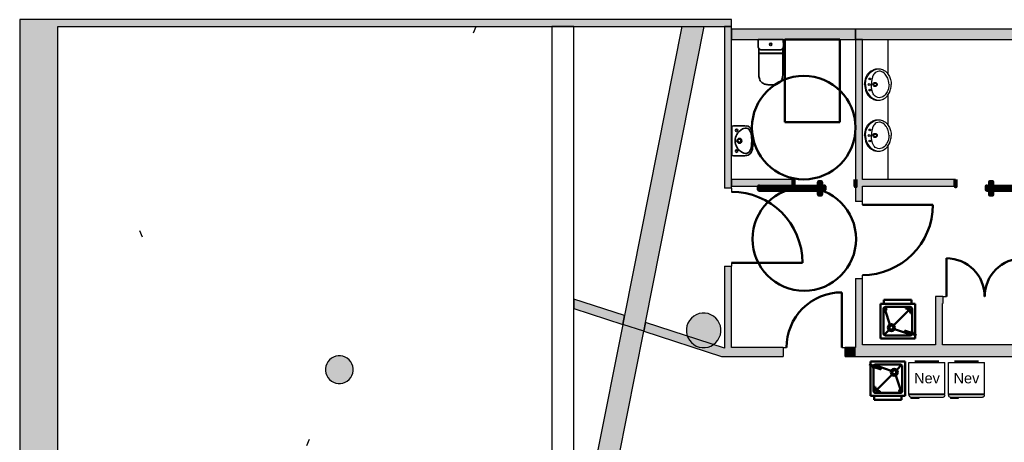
# Model space of a CAD drawing. Header units: metres. Extents: x -1 to 461, y -6 to 31.
# Tile 10 of 82: x 391.15 to 405.41, y 22.24 to 28.36. Entities that reach past the tile are written whole.
import ezdxf

# ---------------------------------------------------------------- set-up
doc = ezdxf.new("R2010")
doc.units = ezdxf.units.M
for name, pattern in [('CONTINUA', [0]), ('PUNKT', [6.35, 0, -6.35]), ('VERDECKT', [9.525, 6.35, -3.175])]:
    doc.linetypes.add(name, pattern=pattern)
for name, color, linetype, lineweight in [('3D PA MURS', 7, 'CONTINUA', 25), ('3D PA MURS NOUS', 7, 'CONTINUA', 25), ('3D PA PILARS', 7, 'CONTINUA', 25), ('PA ESCALES 2D', 7, 'CONTINUA', 25), ('PA MOBLES', 7, 'CONTINUA', 25)]:
    doc.layers.add(name, color=color, linetype=linetype, lineweight=lineweight)
doc.styles.add('ARIAL', font='arial.ttf')

# ---------------------------------------------------------------- blocks, each defined once
blk = doc.blocks.new('_CLOSEDFILLED')
at = {"color": 0, "linetype": 'ByBlock', "lineweight": -2}
blk.add_solid([(-1, 0), (0, 0), (-1, 0)], dxfattribs=at)
blk = doc.blocks.new('OBJETO_COMPLEJO_1')
at = {"layer": '3D PA MURS NOUS', "lineweight": 35, "transparency": 33554687}
for p, q in [((401.847, 28.07), (401.847, 27.983)), ((402.212, 27.983), (402.211, 28.07)), ((401.854, 27.873), (401.857, 27.559)), ((401.857, 27.945), (401.857, 27.875)), ((402.202, 27.875), (402.202, 27.945)), ((402.202, 27.559), (402.204, 27.873)), ((402.018, 27.421), (402.029, 27.421)), ((402.029, 27.421), (402.04, 27.421))]:
    blk.add_line(p, q, dxfattribs=at)
blk.add_lwpolyline([(402.205, 28.076), (402.029, 28.076), (402.029, 28.076), (402.029, 28.076), (401.853, 28.076)], dxfattribs=at)
for centre, radius, start, end in [((401.853, 28.07), 0.006, 89.9956, 179.6868), ((401.908, 27.978), 0.0616, 175.0868, 212.7316), ((402.15, 27.978), 0.0616, 327.2684, 4.9132), ((402.205, 28.07), 0.006, 0.3132, 90.0044), ((401.856, 27.873), 0.00159, 101.7955, 180.4004), ((401.856, 27.876), 0.0014, 291.5043, 325.5038), ((401.855, 27.879), 0.00468, 272.139, 282.1043), ((402.203, 27.879), 0.00468, 257.8957, 267.861), ((402.203, 27.876), 0.0014, 214.4962, 248.4957), ((402.203, 27.873), 0.00159, 359.5996, 78.2045), ((402.009, 27.555), 0.152, 178.5373, 203.589), ((402.05, 27.555), 0.152, 336.411, 1.4627), ((401.985, 27.547), 0.127, 204.9077, 234.8794), ((401.979, 27.542), 0.119, 235.8185, 262.3668), ((402.011, 27.808), 0.387, 262.9661, 271.1498), ((402.048, 27.808), 0.387, 268.8502, 277.0339), ((402.08, 27.542), 0.119, 277.6332, 304.1815), ((402.074, 27.547), 0.127, 305.1206, 335.0923)]:
    blk.add_arc(centre, radius, start, end, dxfattribs=at)

msp = doc.modelspace()

# ---------------------------------------------------------------- hatches: boundary and pattern name
at = {"layer": '3D PA MURS', "linetype": 'CONTINUA', "lineweight": 18, "true_color": 0xa0a0a0, "transparency": 33554687}
for points in [[(391.15, 28.364), (391.15, 12.841), (391.7, 12.841), (391.7, 28.364)], [(400.758, 28.364), (391.7, 28.364), (391.7, 28.264), (400.739, 28.264)], [(400.191, 23.846), (401.065, 28.264), (400.739, 28.264), (399.884, 23.945)], [(401.459, 28.364), (400.758, 28.364), (400.739, 28.264), (401.459, 28.264)], [(401.459, 25.919), (401.459, 28.264), (401.359, 28.264), (401.359, 25.919)], [(405.776, 28.228), (403.257, 28.228), (403.257, 28.078), (405.676, 28.078), (405.676, 28.08), (405.776, 28.08)], [(403.357, 25.73), (403.357, 28.078), (403.257, 28.078), (403.257, 25.73)], [(403.357, 25.949), (404.707, 25.949), (404.707, 26.049), (403.357, 26.049)], [(401.459, 23.57), (401.459, 24.789), (401.359, 24.789), (401.359, 23.603)], [(403.357, 23.65), (403.357, 24.61), (403.257, 24.61), (403.257, 23.65)], [(399.177, 24.175), (399.884, 23.945), (399.91, 24.074), (399.177, 24.312)], [(404.416, 24.35), (404.416, 23.65), (404.516, 23.65), (404.516, 24.35)], [(404.523, 24.35), (404.516, 24.35), (404.516, 24.25), (404.523, 24.25)], [(400.191, 23.846), (401.317, 23.48), (401.698, 23.48), (401.459, 23.557), (401.459, 23.57), (400.216, 23.974)], [(399.829, 22.019), (400.191, 23.846), (399.884, 23.945), (399.515, 22.081)], [(401.698, 23.48), (402.207, 23.48), (402.207, 23.61), (401.459, 23.61), (401.459, 23.557)], [(403.107, 23.48), (403.257, 23.48), (403.257, 23.61), (403.107, 23.61)], [(403.257, 23.48), (406.035, 23.48), (406.035, 23.65), (403.257, 23.65)]]:
    msp.add_hatch(color=253, dxfattribs=at).paths.add_polyline_path(points)
at = {"layer": '3D PA MURS NOUS', "linetype": 'CONTINUA', "lineweight": 18, "transparency": 33554687}
for color, points in [(220, [(403.257, 28.228), (401.459, 28.228), (401.459, 28.078), (403.257, 28.078)]), (2, [(401.459, 25.949), (402.357, 25.949), (402.357, 26.049), (401.459, 26.049)])]:
    msp.add_hatch(color=color, dxfattribs=at).paths.add_polyline_path(points)
at = {"layer": '3D PA PILARS', "linetype": 'CONTINUA', "lineweight": 18, "transparency": 33554687}
for points in [[(401.079, 24.109), (401.035, 24.109), (400.992, 24.102), (400.951, 24.087), (400.913, 24.065), (400.88, 24.037), (400.852, 24.003), (400.83, 23.965), (400.815, 23.924), (400.807, 23.881), (400.807, 23.838), (400.815, 23.795), (400.83, 23.754), (400.852, 23.716), (400.88, 23.682), (400.913, 23.654), (400.951, 23.632), (400.992, 23.617), (401.035, 23.61), (401.079, 23.61), (401.122, 23.617), (401.163, 23.632), (401.201, 23.654), (401.234, 23.682), (401.262, 23.716), (401.284, 23.754), (401.299, 23.795), (401.307, 23.838), (401.307, 23.881), (401.299, 23.924), (401.284, 23.965), (401.262, 24.003), (401.234, 24.037), (401.201, 24.065), (401.163, 24.087), (401.122, 24.102)], [(395.797, 23.489), (395.762, 23.489), (395.727, 23.483), (395.695, 23.471), (395.664, 23.454), (395.638, 23.432), (395.615, 23.405), (395.598, 23.374), (395.586, 23.342), (395.58, 23.307), (395.58, 23.272), (395.586, 23.238), (395.598, 23.205), (395.615, 23.175), (395.638, 23.148), (395.664, 23.125), (395.695, 23.108), (395.727, 23.096), (395.762, 23.09), (395.797, 23.09), (395.831, 23.096), (395.864, 23.108), (395.894, 23.125), (395.921, 23.148), (395.944, 23.175), (395.961, 23.205), (395.973, 23.238), (395.979, 23.272), (395.979, 23.307), (395.973, 23.342), (395.961, 23.374), (395.944, 23.405), (395.921, 23.432), (395.894, 23.454), (395.864, 23.471), (395.831, 23.483)]]:
    msp.add_hatch(color=9, dxfattribs=at).paths.add_polyline_path(points)

# ---------------------------------------------------------------- linework, layer by layer
at = {"layer": '3D PA MURS', "color": 7, "linetype": 'CONTINUA', "lineweight": 25, "transparency": 33554687}
for p, q in [((391.15, 28.364), (391.15, 12.841)), ((391.7, 28.364), (391.15, 28.364)), ((400.758, 28.364), (391.7, 28.364)), ((391.7, 13.241), (391.7, 28.264)), ((391.7, 28.264), (398.857, 28.264)), ((399.177, 28.264), (398.857, 28.264)), ((398.857, 28.264), (398.857, 18.754)), ((398.857, 28.264), (399.177, 28.264)), ((398.857, 28.264), (398.857, 18.754)), ((399.177, 24.312), (399.177, 28.264)), ((399.177, 28.264), (400.739, 28.264)), ((400.739, 28.264), (399.91, 24.074)), ((400.216, 23.974), (401.065, 28.264)), ((400.739, 28.264), (400.758, 28.264)), ((401.085, 28.364), (400.758, 28.364)), ((400.758, 28.264), (401.065, 28.264)), ((401.065, 28.264), (401.359, 28.264)), ((401.459, 28.364), (401.085, 28.364)), ((401.359, 28.264), (401.459, 28.264)), ((401.459, 28.264), (401.359, 28.264)), ((401.359, 28.264), (401.359, 25.919)), ((401.459, 28.264), (401.459, 28.364)), ((401.459, 25.919), (401.459, 28.264)), ((405.776, 28.228), (403.257, 28.228)), ((403.257, 28.228), (403.257, 28.078)), ((403.257, 28.078), (403.357, 28.078)), ((403.357, 28.078), (403.257, 28.078)), ((403.257, 28.078), (403.257, 25.73)), ((403.357, 28.078), (405.676, 28.078)), ((403.357, 26.049), (403.357, 28.078)), ((404.707, 26.049), (403.357, 26.049)), ((404.707, 25.949), (404.707, 26.049)), ((401.459, 25.919), (401.359, 25.919)), ((401.459, 25.919), (401.459, 25.869)), ((403.357, 25.949), (404.707, 25.949)), ((403.357, 25.73), (403.357, 25.949)), ((403.357, 25.73), (403.257, 25.73)), ((403.357, 25.68), (403.357, 25.73)), ((401.459, 24.839), (401.459, 24.789)), ((401.359, 24.789), (401.459, 24.789)), ((401.359, 24.789), (401.359, 23.603)), ((401.459, 23.61), (401.459, 24.789)), ((403.257, 24.61), (403.357, 24.61)), ((403.257, 24.61), (403.257, 23.65)), ((403.357, 24.61), (403.357, 24.66)), ((403.357, 23.65), (403.357, 24.61)), ((399.91, 24.074), (399.177, 24.312)), ((399.177, 24.312), (399.177, 24.175)), ((399.177, 24.175), (399.177, 24.312)), ((404.416, 24.35), (404.416, 23.65)), ((404.516, 24.35), (404.416, 24.35)), ((404.523, 24.35), (404.516, 24.35)), ((404.516, 23.65), (404.516, 24.25)), ((404.516, 24.25), (404.523, 24.25)), ((404.523, 24.35), (404.523, 24.25)), ((404.523, 24.35), (404.573, 24.35)), ((405.127, 24.35), (405.128, 24.35)), ((399.177, 24.175), (399.884, 23.945)), ((399.177, 20.371), (399.177, 24.175)), ((399.884, 23.945), (399.91, 24.074)), ((399.91, 24.074), (399.884, 23.945)), ((400.191, 23.846), (400.216, 23.974)), ((400.216, 23.974), (400.191, 23.846)), ((401.359, 23.603), (400.216, 23.974)), ((399.884, 23.945), (399.515, 22.081)), ((399.829, 22.019), (400.191, 23.846)), ((400.191, 23.846), (399.884, 23.945)), ((400.191, 23.846), (400.191, 23.846)), ((400.191, 23.846), (401.317, 23.48)), ((402.207, 23.61), (401.459, 23.61)), ((402.207, 23.61), (402.207, 23.48)), ((402.207, 23.61), (402.257, 23.61)), ((403.057, 23.61), (403.107, 23.61)), ((403.107, 23.48), (403.107, 23.61)), ((403.257, 23.61), (403.107, 23.61)), ((403.257, 23.65), (403.257, 23.61)), ((404.416, 23.65), (403.357, 23.65)), ((406.035, 23.65), (404.516, 23.65)), ((401.317, 23.48), (401.698, 23.48)), ((401.698, 23.48), (402.207, 23.48)), ((403.107, 23.48), (403.257, 23.48)), ((403.257, 23.48), (406.035, 23.48))]:
    msp.add_line(p, q, dxfattribs=at)
at = {"layer": '3D PA MURS', "color": 202, "linetype": 'CONTINUA', "lineweight": 50, "transparency": 33554687}
for p, q in [((403.357, 25.68), (404.377, 25.68)), ((401.459, 24.839), (402.489, 24.839)), ((404.573, 24.35), (404.573, 24.904)), ((403.057, 23.61), (403.057, 24.41))]:
    msp.add_line(p, q, dxfattribs=at)
for centre, radius, start, end in [((401.459, 24.839), 1.03, 0, 90), ((403.357, 25.68), 1.02, 270, 0), ((404.573, 24.35), 0.554, 0, 90), ((405.682, 24.35), 0.554, 90, 180)]:
    msp.add_arc(centre, radius, start, end, dxfattribs=at)
msp.add_ellipse((403.057, 23.61), major_axis=(0.8, 0), ratio=1, start_param=1.570796, end_param=3.141593, dxfattribs=at)
at = {"layer": '3D PA MURS NOUS', "color": 7, "linetype": 'CONTINUA', "lineweight": 25, "transparency": 33554687}
for p, q in [((403.257, 28.228), (401.459, 28.228)), ((401.459, 28.228), (401.459, 28.078)), ((403.257, 28.078), (403.257, 28.228)), ((401.459, 28.078), (403.257, 28.078)), ((402.357, 26.049), (401.459, 26.049)), ((401.459, 26.049), (401.459, 25.949)), ((402.357, 26.049), (402.357, 25.949)), ((401.459, 25.949), (402.357, 25.949))]:
    msp.add_line(p, q, dxfattribs=at)
at = {"layer": '3D PA MURS NOUS', "lineweight": 35, "transparency": 33554687}
for p, q in [((401.854, 27.873), (401.855, 27.873)), ((401.855, 27.873), (402.204, 27.873)), ((401.858, 27.876), (401.858, 27.877)), ((401.859, 27.879), (401.906, 27.879)), ((401.896, 27.928), (402.029, 27.927)), ((401.907, 27.875), (401.907, 27.879)), ((401.907, 27.879), (401.931, 27.879)), ((401.907, 27.878), (401.907, 27.875)), ((401.907, 27.875), (401.907, 27.875)), ((401.931, 27.879), (401.931, 27.877)), ((401.933, 27.877), (402.029, 27.877)), ((402.162, 27.928), (402.029, 27.927)), ((402.126, 27.877), (402.029, 27.877)), ((402.151, 27.879), (402.127, 27.879)), ((402.127, 27.879), (402.127, 27.877)), ((402.151, 27.875), (402.151, 27.879)), ((402.152, 27.875), (402.151, 27.875)), ((402.152, 27.878), (402.152, 27.875)), ((402.2, 27.879), (402.153, 27.879)), ((402.201, 27.876), (402.201, 27.877)), ((402.204, 27.873), (402.204, 27.873))]:
    msp.add_line(p, q, dxfattribs=at)
at = {"layer": '3D PA MURS NOUS', "color": 2, "linetype": 'CONTINUA', "lineweight": 35, "transparency": 33554687}
for q in [(401.465, 26.821), (401.465, 26.395)]:
    msp.add_line((401.465, 26.608), q, dxfattribs=at)
at = {"layer": '3D PA MURS NOUS', "color": 240, "linetype": 'CONTINUA', "lineweight": 140, "transparency": 33554687}
for points in [[(402.357, 26.049), (402.357, 25.999), (402.357, 25.949), (402.357, 25.999), (402.357, 26.049)], [(402.757, 25.939), (402.727, 25.939), (402.727, 26.009), (402.757, 26.009), (402.757, 25.939)], [(403.257, 26.049), (403.257, 25.999), (403.257, 25.949), (403.257, 25.999), (403.257, 26.049)], [(404.707, 26.049), (404.707, 25.999), (404.707, 25.949), (404.707, 25.999), (404.707, 26.049)], [(405.207, 25.939), (405.237, 25.939), (405.237, 26.009), (405.207, 26.009), (405.207, 25.939)], [(402.807, 25.939), (401.857, 25.939), (401.857, 25.949), (401.857, 25.899), (402.807, 25.899), (402.807, 25.949), (402.807, 25.939)], [(402.757, 25.899), (402.727, 25.899), (402.727, 25.829), (402.757, 25.829), (402.757, 25.899)], [(405.157, 25.939), (406.107, 25.939), (406.107, 25.949), (406.107, 25.899), (405.157, 25.899), (405.157, 25.949), (405.157, 25.939)], [(405.207, 25.899), (405.237, 25.899), (405.237, 25.829), (405.207, 25.829), (405.207, 25.899)]]:
    msp.add_lwpolyline(points, close=True, dxfattribs=at)
at = {"layer": '3D PA MURS NOUS', "lineweight": 35, "transparency": 33554687}
msp.add_circle((402.029, 28.006), 0.0175, dxfattribs=at)
at = {"layer": '3D PA MURS NOUS', "color": 2, "linetype": 'CONTINUA', "lineweight": 35, "transparency": 33554687}
for centre in [(401.535, 26.758), (401.535, 26.458)]:
    msp.add_circle(centre, 0.0175, dxfattribs=at)
at = {"layer": '3D PA MURS NOUS', "lineweight": 35, "transparency": 33554687}
for centre, radius, start, end in [((401.893, 27.975), 0.0475, 220.1892, 274.3832), ((401.854, 27.877), 0.0036, 321.9501, 338.9558), ((401.86, 27.876), 0.00253, 110.2602, 159.8307), ((401.906, 27.878), 0.001, 0.2284, 89.998), ((401.933, 27.878), 0.00136, 211.3967, 275.8682), ((402.126, 27.878), 0.00136, 264.1318, 328.6033), ((402.153, 27.878), 0.001, 90.002, 179.7716), ((402.166, 27.975), 0.0475, 265.6168, 319.8108), ((402.199, 27.876), 0.00253, 20.1693, 69.7398), ((402.205, 27.877), 0.0036, 201.0442, 218.0499)]:
    msp.add_arc(centre, radius, start, end, dxfattribs=at)
at = {"layer": '3D PA MURS NOUS', "color": 2, "linetype": 'CONTINUA', "lineweight": 35, "transparency": 33554687}
for centre, radius, start, end in [((401.579, 25.888), 0.939, 83.8154, 97.0001), ((401.672, 26.743), 0.08, 26.6204, 83.8154), ((401.693, 26.608), 0.18, 149.1161, 180), ((401.727, 26.587), 0.22, 119.1529, 149.1161), ((401.664, 26.701), 0.09, 68.4643, 119.1529), ((401.677, 26.738), 0.05, 30.2248, 66.3753), ((401.53, 26.653), 0.22, 7.2949, 30.2248), ((401.52, 26.666), 0.25, 9.676, 26.6204), ((401.176, 26.608), 0.577, 0, 7.2949), ((401.175, 26.608), 0.6, 360, 9.676), ((401.693, 26.608), 0.18, 180, 210.8839), ((401.575, 26.608), 0.035, 0, 180), ((401.575, 26.608), 0.035, 180, 0), ((401.575, 26.608), 0.023, 0, 180), ((401.575, 26.608), 0.023, 180, 0), ((401.53, 26.562), 0.22, 329.7752, 352.7051), ((401.176, 26.608), 0.577, 352.7051, 0), ((401.175, 26.608), 0.6, 350.324, 0), ((401.579, 27.327), 0.939, 262.9999, 276.1846), ((401.727, 26.628), 0.22, 210.8839, 240.8471), ((401.664, 26.515), 0.09, 240.8471, 291.5357), ((401.672, 26.473), 0.08, 276.1846, 333.3796), ((401.677, 26.477), 0.05, 293.6247, 329.7752), ((401.52, 26.549), 0.25, 333.3796, 350.324)]:
    msp.add_arc(centre, radius, start, end, dxfattribs=at)
at = {"layer": '3D PA PILARS', "color": 7, "linetype": 'CONTINUA', "lineweight": 25, "transparency": 33554687}
for p, q in [((401.035, 24.109), (400.992, 24.102)), ((401.079, 24.109), (401.035, 24.109)), ((401.122, 24.102), (401.079, 24.109)), ((400.83, 23.965), (400.815, 23.924)), ((400.852, 24.003), (400.83, 23.965)), ((400.88, 24.037), (400.852, 24.003)), ((400.913, 24.065), (400.88, 24.037)), ((400.951, 24.087), (400.913, 24.065)), ((400.992, 24.102), (400.951, 24.087)), ((401.163, 24.087), (401.122, 24.102)), ((401.201, 24.065), (401.163, 24.087)), ((401.234, 24.037), (401.201, 24.065)), ((401.262, 24.003), (401.234, 24.037)), ((401.284, 23.965), (401.262, 24.003)), ((401.299, 23.924), (401.284, 23.965)), ((400.815, 23.924), (400.807, 23.881)), ((400.807, 23.881), (400.807, 23.838)), ((400.807, 23.838), (400.815, 23.795)), ((401.307, 23.881), (401.299, 23.924)), ((401.299, 23.795), (401.307, 23.838)), ((401.307, 23.838), (401.307, 23.881)), ((400.815, 23.795), (400.83, 23.754)), ((400.83, 23.754), (400.852, 23.716)), ((400.852, 23.716), (400.88, 23.682)), ((400.88, 23.682), (400.913, 23.654)), ((401.201, 23.654), (401.234, 23.682)), ((401.234, 23.682), (401.262, 23.716)), ((401.262, 23.716), (401.284, 23.754)), ((401.284, 23.754), (401.299, 23.795)), ((400.913, 23.654), (400.951, 23.632)), ((400.951, 23.632), (400.992, 23.617)), ((400.992, 23.617), (401.035, 23.61)), ((401.035, 23.61), (401.079, 23.61)), ((401.079, 23.61), (401.122, 23.617)), ((401.122, 23.617), (401.163, 23.632)), ((401.163, 23.632), (401.201, 23.654)), ((395.615, 23.405), (395.598, 23.374)), ((395.638, 23.432), (395.615, 23.405)), ((395.664, 23.454), (395.638, 23.432)), ((395.695, 23.471), (395.664, 23.454)), ((395.727, 23.483), (395.695, 23.471)), ((395.762, 23.489), (395.727, 23.483)), ((395.797, 23.489), (395.762, 23.489)), ((395.831, 23.483), (395.797, 23.489)), ((395.864, 23.471), (395.831, 23.483)), ((395.894, 23.454), (395.864, 23.471)), ((395.921, 23.432), (395.894, 23.454)), ((395.944, 23.405), (395.921, 23.432)), ((395.961, 23.374), (395.944, 23.405)), ((395.586, 23.342), (395.58, 23.307)), ((395.58, 23.307), (395.58, 23.272)), ((395.58, 23.272), (395.586, 23.238)), ((395.598, 23.374), (395.586, 23.342)), ((395.973, 23.342), (395.961, 23.374)), ((395.979, 23.307), (395.973, 23.342)), ((395.973, 23.238), (395.979, 23.272)), ((395.979, 23.272), (395.979, 23.307)), ((395.586, 23.238), (395.598, 23.205)), ((395.598, 23.205), (395.615, 23.175)), ((395.615, 23.175), (395.638, 23.148)), ((395.638, 23.148), (395.664, 23.125)), ((395.664, 23.125), (395.695, 23.108)), ((395.695, 23.108), (395.727, 23.096)), ((395.831, 23.096), (395.864, 23.108)), ((395.864, 23.108), (395.894, 23.125)), ((395.894, 23.125), (395.921, 23.148)), ((395.921, 23.148), (395.944, 23.175)), ((395.944, 23.175), (395.961, 23.205)), ((395.961, 23.205), (395.973, 23.238)), ((395.727, 23.096), (395.762, 23.09)), ((395.762, 23.09), (395.797, 23.09)), ((395.797, 23.09), (395.831, 23.096))]:
    msp.add_line(p, q, dxfattribs=at)
at = {"layer": 'PA ESCALES 2D', "color": 7, "linetype": 'PUNKT', "lineweight": 25, "transparency": 33554687}
for p, q in [((397.758, 28.26), (391.697, 13.248)), ((397.758, 13.248), (391.697, 28.26))]:
    msp.add_line(p, q, dxfattribs=at)
at = {"layer": 'PA ESCALES 2D', "color": 7, "linetype": 'CONTINUA', "lineweight": 25, "transparency": 33554687}
for p, q in [((403.732, 27.569), (403.732, 28.06)), ((403.402, 27.508), (403.412, 27.535)), ((403.412, 27.535), (403.421, 27.555)), ((403.418, 27.515), (403.424, 27.531)), ((403.421, 27.555), (403.432, 27.572)), ((403.424, 27.531), (403.429, 27.541)), ((403.429, 27.541), (403.435, 27.551)), ((403.432, 27.572), (403.445, 27.588)), ((403.435, 27.551), (403.444, 27.565)), ((403.444, 27.565), (403.454, 27.578)), ((403.445, 27.588), (403.461, 27.604)), ((403.454, 27.578), (403.465, 27.59)), ((403.461, 27.604), (403.474, 27.615)), ((403.465, 27.59), (403.476, 27.601)), ((403.474, 27.615), (403.486, 27.623)), ((403.476, 27.601), (403.499, 27.618)), ((403.486, 27.623), (403.496, 27.629)), ((403.496, 27.629), (403.506, 27.634)), ((403.504, 27.535), (403.498, 27.513)), ((403.499, 27.618), (403.513, 27.627)), ((403.512, 27.557), (403.504, 27.535)), ((403.506, 27.634), (403.523, 27.641)), ((403.52, 27.572), (403.512, 27.557)), ((403.513, 27.627), (403.53, 27.636)), ((403.53, 27.585), (403.52, 27.572)), ((403.523, 27.641), (403.536, 27.645)), ((403.53, 27.636), (403.548, 27.643)), ((403.542, 27.596), (403.53, 27.585)), ((403.536, 27.645), (403.553, 27.649)), ((403.557, 27.605), (403.542, 27.596)), ((403.548, 27.643), (403.559, 27.646)), ((403.553, 27.649), (403.568, 27.651)), ((403.58, 27.614), (403.557, 27.605)), ((403.559, 27.646), (403.575, 27.65)), ((403.568, 27.651), (403.579, 27.652)), ((403.579, 27.652), (403.593, 27.652)), ((403.601, 27.616), (403.58, 27.614)), ((403.593, 27.652), (403.613, 27.65)), ((403.62, 27.615), (403.601, 27.616)), ((403.613, 27.65), (403.63, 27.647)), ((403.64, 27.609), (403.62, 27.615)), ((403.63, 27.647), (403.647, 27.641)), ((403.655, 27.601), (403.64, 27.609)), ((403.647, 27.641), (403.659, 27.636)), ((403.672, 27.589), (403.655, 27.601)), ((403.659, 27.636), (403.674, 27.628)), ((403.687, 27.574), (403.672, 27.589)), ((403.674, 27.628), (403.691, 27.616)), ((403.698, 27.56), (403.687, 27.574)), ((403.691, 27.616), (403.702, 27.606)), ((403.706, 27.547), (403.698, 27.56)), ((403.702, 27.606), (403.713, 27.594)), ((403.717, 27.528), (403.706, 27.547)), ((403.713, 27.594), (403.721, 27.583)), ((403.724, 27.514), (403.717, 27.528)), ((403.721, 27.583), (403.732, 27.568)), ((403.732, 27.568), (403.741, 27.553)), ((403.741, 27.553), (403.748, 27.538)), ((403.748, 27.538), (403.754, 27.526)), ((403.389, 27.424), (403.391, 27.452)), ((403.389, 27.424), (403.391, 27.397)), ((403.391, 27.452), (403.395, 27.478)), ((403.391, 27.397), (403.395, 27.37)), ((403.395, 27.478), (403.402, 27.508)), ((403.402, 27.424), (403.403, 27.445)), ((403.402, 27.424), (403.403, 27.403)), ((403.403, 27.445), (403.406, 27.466)), ((403.403, 27.403), (403.406, 27.383)), ((403.406, 27.466), (403.408, 27.48)), ((403.408, 27.48), (403.413, 27.5)), ((403.413, 27.5), (403.418, 27.515)), ((403.488, 27.45), (403.487, 27.424)), ((403.488, 27.398), (403.487, 27.424)), ((403.489, 27.469), (403.488, 27.45)), ((403.489, 27.379), (403.488, 27.398)), ((403.493, 27.493), (403.489, 27.469)), ((403.498, 27.513), (403.493, 27.493)), ((403.731, 27.495), (403.724, 27.514)), ((403.736, 27.476), (403.731, 27.495)), ((403.74, 27.454), (403.736, 27.476)), ((403.74, 27.394), (403.736, 27.372)), ((403.741, 27.442), (403.74, 27.454)), ((403.741, 27.407), (403.74, 27.394)), ((403.742, 27.424), (403.741, 27.442)), ((403.742, 27.424), (403.741, 27.407)), ((403.754, 27.526), (403.76, 27.511)), ((403.76, 27.511), (403.765, 27.495)), ((403.765, 27.495), (403.769, 27.476)), ((403.769, 27.476), (403.772, 27.458)), ((403.769, 27.373), (403.772, 27.39)), ((403.772, 27.458), (403.773, 27.443)), ((403.772, 27.39), (403.773, 27.405)), ((403.773, 27.443), (403.774, 27.424)), ((403.773, 27.405), (403.774, 27.424)), ((403.395, 27.37), (403.402, 27.341)), ((403.402, 27.341), (403.412, 27.314)), ((403.406, 27.383), (403.408, 27.369)), ((403.408, 27.369), (403.413, 27.348)), ((403.412, 27.314), (403.421, 27.294)), ((403.413, 27.348), (403.418, 27.334)), ((403.418, 27.334), (403.424, 27.317)), ((403.421, 27.294), (403.432, 27.276)), ((403.424, 27.317), (403.429, 27.307)), ((403.429, 27.307), (403.435, 27.298)), ((403.432, 27.276), (403.445, 27.261)), ((403.435, 27.298), (403.444, 27.284)), ((403.444, 27.284), (403.454, 27.27)), ((403.445, 27.261), (403.461, 27.245)), ((403.454, 27.27), (403.465, 27.258)), ((403.461, 27.245), (403.474, 27.234)), ((403.465, 27.258), (403.476, 27.247)), ((403.476, 27.247), (403.499, 27.23)), ((403.493, 27.356), (403.489, 27.379)), ((403.498, 27.336), (403.493, 27.356)), ((403.504, 27.314), (403.498, 27.336)), ((403.512, 27.291), (403.504, 27.314)), ((403.52, 27.276), (403.512, 27.291)), ((403.53, 27.263), (403.52, 27.276)), ((403.542, 27.253), (403.53, 27.263)), ((403.557, 27.243), (403.542, 27.253)), ((403.58, 27.235), (403.557, 27.243)), ((403.655, 27.247), (403.64, 27.239)), ((403.672, 27.259), (403.655, 27.247)), ((403.687, 27.275), (403.672, 27.259)), ((403.698, 27.288), (403.687, 27.275)), ((403.691, 27.233), (403.702, 27.242)), ((403.706, 27.301), (403.698, 27.288)), ((403.702, 27.242), (403.713, 27.254)), ((403.717, 27.32), (403.706, 27.301)), ((403.713, 27.254), (403.721, 27.265)), ((403.724, 27.335), (403.717, 27.32)), ((403.721, 27.265), (403.732, 27.28)), ((403.731, 27.353), (403.724, 27.335)), ((403.736, 27.372), (403.731, 27.353)), ((403.732, 27.28), (403.741, 27.295)), ((403.732, 26.829), (403.732, 27.28)), ((403.741, 27.295), (403.748, 27.31)), ((403.748, 27.31), (403.754, 27.322)), ((403.754, 27.322), (403.76, 27.338)), ((403.76, 27.338), (403.765, 27.354)), ((403.765, 27.354), (403.769, 27.373)), ((403.474, 27.234), (403.486, 27.226)), ((403.486, 27.226), (403.496, 27.22)), ((403.496, 27.22), (403.506, 27.215)), ((403.499, 27.23), (403.513, 27.221)), ((403.506, 27.215), (403.523, 27.207)), ((403.513, 27.221), (403.53, 27.213)), ((403.523, 27.207), (403.536, 27.203)), ((403.53, 27.213), (403.548, 27.205)), ((403.536, 27.203), (403.553, 27.199)), ((403.548, 27.205), (403.559, 27.202)), ((403.553, 27.199), (403.568, 27.197)), ((403.559, 27.202), (403.575, 27.198)), ((403.568, 27.197), (403.579, 27.196)), ((403.579, 27.196), (403.593, 27.196)), ((403.601, 27.232), (403.58, 27.235)), ((403.593, 27.196), (403.613, 27.198)), ((403.62, 27.234), (403.601, 27.232)), ((403.613, 27.198), (403.63, 27.202)), ((403.64, 27.239), (403.62, 27.234)), ((403.63, 27.202), (403.647, 27.207)), ((403.647, 27.207), (403.659, 27.213)), ((403.659, 27.213), (403.674, 27.221)), ((403.674, 27.221), (403.691, 27.233)), ((403.412, 26.795), (403.421, 26.816)), ((403.421, 26.816), (403.432, 26.833)), ((403.432, 26.833), (403.445, 26.849)), ((403.435, 26.811), (403.444, 26.826)), ((403.444, 26.826), (403.454, 26.839)), ((403.445, 26.849), (403.461, 26.864)), ((403.454, 26.839), (403.465, 26.851)), ((403.461, 26.864), (403.474, 26.875)), ((403.465, 26.851), (403.476, 26.862)), ((403.474, 26.875), (403.486, 26.883)), ((403.476, 26.862), (403.499, 26.879)), ((403.486, 26.883), (403.496, 26.889)), ((403.496, 26.889), (403.506, 26.895)), ((403.499, 26.879), (403.513, 26.888)), ((403.512, 26.818), (403.504, 26.796)), ((403.506, 26.895), (403.523, 26.902)), ((403.52, 26.833), (403.512, 26.818)), ((403.513, 26.888), (403.53, 26.897)), ((403.53, 26.846), (403.52, 26.833)), ((403.523, 26.902), (403.536, 26.906)), ((403.53, 26.897), (403.548, 26.904)), ((403.542, 26.857), (403.53, 26.846)), ((403.536, 26.906), (403.553, 26.91)), ((403.557, 26.866), (403.542, 26.857)), ((403.548, 26.904), (403.559, 26.907)), ((403.553, 26.91), (403.568, 26.912)), ((403.58, 26.874), (403.557, 26.866)), ((403.559, 26.907), (403.575, 26.911)), ((403.568, 26.912), (403.579, 26.913)), ((403.579, 26.913), (403.593, 26.913)), ((403.601, 26.877), (403.58, 26.874)), ((403.593, 26.913), (403.613, 26.911)), ((403.62, 26.876), (403.601, 26.877)), ((403.613, 26.911), (403.63, 26.908)), ((403.64, 26.87), (403.62, 26.876)), ((403.63, 26.908), (403.647, 26.902)), ((403.655, 26.862), (403.64, 26.87)), ((403.647, 26.902), (403.659, 26.897)), ((403.672, 26.85), (403.655, 26.862)), ((403.659, 26.897), (403.674, 26.888)), ((403.687, 26.834), (403.672, 26.85)), ((403.674, 26.888), (403.691, 26.876)), ((403.698, 26.821), (403.687, 26.834)), ((403.691, 26.876), (403.702, 26.867)), ((403.706, 26.808), (403.698, 26.821)), ((403.702, 26.867), (403.713, 26.855)), ((403.713, 26.855), (403.721, 26.844)), ((403.721, 26.844), (403.732, 26.829)), ((403.732, 26.829), (403.741, 26.814)), ((403.741, 26.814), (403.748, 26.799)), ((403.389, 26.685), (403.391, 26.713)), ((403.389, 26.685), (403.391, 26.658)), ((403.391, 26.713), (403.395, 26.739)), ((403.395, 26.739), (403.402, 26.769)), ((403.402, 26.769), (403.412, 26.795)), ((403.402, 26.685), (403.403, 26.706)), ((403.402, 26.685), (403.403, 26.664)), ((403.403, 26.706), (403.406, 26.727)), ((403.406, 26.727), (403.408, 26.74)), ((403.408, 26.74), (403.413, 26.761)), ((403.413, 26.761), (403.418, 26.775)), ((403.418, 26.775), (403.424, 26.792)), ((403.424, 26.792), (403.429, 26.802)), ((403.429, 26.802), (403.435, 26.811)), ((403.488, 26.711), (403.487, 26.685)), ((403.488, 26.659), (403.487, 26.685)), ((403.489, 26.73), (403.488, 26.711)), ((403.493, 26.753), (403.489, 26.73)), ((403.498, 26.773), (403.493, 26.753)), ((403.504, 26.796), (403.498, 26.773)), ((403.717, 26.789), (403.706, 26.808)), ((403.724, 26.775), (403.717, 26.789)), ((403.731, 26.756), (403.724, 26.775)), ((403.736, 26.737), (403.731, 26.756)), ((403.74, 26.715), (403.736, 26.737)), ((403.741, 26.702), (403.74, 26.715)), ((403.742, 26.685), (403.741, 26.702)), ((403.742, 26.685), (403.741, 26.668)), ((403.748, 26.799), (403.754, 26.787)), ((403.754, 26.787), (403.76, 26.772)), ((403.76, 26.772), (403.765, 26.756)), ((403.765, 26.756), (403.769, 26.737)), ((403.769, 26.737), (403.772, 26.719)), ((403.772, 26.719), (403.773, 26.704)), ((403.773, 26.704), (403.774, 26.685)), ((403.773, 26.666), (403.774, 26.685)), ((403.391, 26.658), (403.395, 26.631)), ((403.395, 26.631), (403.402, 26.601)), ((403.402, 26.601), (403.412, 26.575)), ((403.403, 26.664), (403.406, 26.644)), ((403.406, 26.644), (403.408, 26.63)), ((403.408, 26.63), (403.413, 26.609)), ((403.412, 26.575), (403.421, 26.554)), ((403.413, 26.609), (403.418, 26.595)), ((403.418, 26.595), (403.424, 26.578)), ((403.421, 26.554), (403.432, 26.537)), ((403.424, 26.578), (403.429, 26.568)), ((403.429, 26.568), (403.435, 26.559)), ((403.432, 26.537), (403.445, 26.521)), ((403.435, 26.559), (403.444, 26.545)), ((403.444, 26.545), (403.454, 26.531)), ((403.454, 26.531), (403.465, 26.519)), ((403.489, 26.64), (403.488, 26.659)), ((403.493, 26.617), (403.489, 26.64)), ((403.498, 26.597), (403.493, 26.617)), ((403.504, 26.575), (403.498, 26.597)), ((403.512, 26.552), (403.504, 26.575)), ((403.52, 26.537), (403.512, 26.552)), ((403.53, 26.524), (403.52, 26.537)), ((403.687, 26.536), (403.672, 26.52)), ((403.698, 26.549), (403.687, 26.536)), ((403.706, 26.562), (403.698, 26.549)), ((403.717, 26.581), (403.706, 26.562)), ((403.724, 26.596), (403.717, 26.581)), ((403.721, 26.526), (403.732, 26.541)), ((403.731, 26.614), (403.724, 26.596)), ((403.736, 26.633), (403.731, 26.614)), ((403.732, 26.541), (403.741, 26.556)), ((403.732, 26.05), (403.732, 26.541)), ((403.74, 26.655), (403.736, 26.633)), ((403.741, 26.668), (403.74, 26.655)), ((403.741, 26.556), (403.748, 26.571)), ((403.748, 26.571), (403.754, 26.583)), ((403.754, 26.583), (403.76, 26.599)), ((403.76, 26.599), (403.765, 26.615)), ((403.765, 26.615), (403.769, 26.634)), ((403.769, 26.634), (403.772, 26.651)), ((403.772, 26.651), (403.773, 26.666)), ((403.445, 26.521), (403.461, 26.506)), ((403.461, 26.506), (403.474, 26.495)), ((403.465, 26.519), (403.476, 26.508)), ((403.474, 26.495), (403.486, 26.487)), ((403.476, 26.508), (403.499, 26.491)), ((403.486, 26.487), (403.496, 26.481)), ((403.496, 26.481), (403.506, 26.475)), ((403.499, 26.491), (403.513, 26.482)), ((403.506, 26.475), (403.523, 26.468)), ((403.513, 26.482), (403.53, 26.474)), ((403.523, 26.468), (403.536, 26.464)), ((403.542, 26.513), (403.53, 26.524)), ((403.53, 26.474), (403.548, 26.466)), ((403.536, 26.464), (403.553, 26.46)), ((403.557, 26.504), (403.542, 26.513)), ((403.548, 26.466), (403.559, 26.463)), ((403.553, 26.46), (403.568, 26.458)), ((403.58, 26.496), (403.557, 26.504)), ((403.559, 26.463), (403.575, 26.459)), ((403.568, 26.458), (403.579, 26.457)), ((403.579, 26.457), (403.593, 26.457)), ((403.601, 26.493), (403.58, 26.496)), ((403.593, 26.457), (403.613, 26.459)), ((403.62, 26.494), (403.601, 26.493)), ((403.613, 26.459), (403.63, 26.462)), ((403.64, 26.5), (403.62, 26.494)), ((403.63, 26.462), (403.647, 26.468)), ((403.655, 26.508), (403.64, 26.5)), ((403.647, 26.468), (403.659, 26.473)), ((403.672, 26.52), (403.655, 26.508)), ((403.659, 26.473), (403.674, 26.482)), ((403.674, 26.482), (403.691, 26.494)), ((403.691, 26.494), (403.702, 26.503)), ((403.702, 26.503), (403.713, 26.515)), ((403.713, 26.515), (403.721, 26.526))]:
    msp.add_line(p, q, dxfattribs=at)
for centre, radius in [((403.454, 27.424), 0.0143), ((403.465, 27.506), 0.0122), ((403.541, 27.424), 0.0305), ((403.541, 27.424), 0.0187), ((403.465, 27.343), 0.0122), ((403.454, 26.685), 0.0143), ((403.465, 26.766), 0.0122), ((403.541, 26.685), 0.0305), ((403.541, 26.685), 0.0187), ((403.465, 26.604), 0.0122)]:
    msp.add_circle(centre, radius, dxfattribs=at)
at = {"layer": 'PA MOBLES', "lineweight": 50, "transparency": 33554687}
for p, q in [((403.669, 24.3), (404.069, 24.3)), ((403.669, 24.243), (403.669, 24.3)), ((404.069, 24.243), (404.069, 24.3)), ((403.619, 24.243), (404.119, 24.243)), ((403.619, 24.243), (403.619, 23.743)), ((403.662, 24.171), (403.662, 23.814)), ((403.756, 23.945), (403.685, 24.151)), ((403.691, 24.2), (404.048, 24.2)), ((403.812, 23.935), (404.02, 24.143)), ((403.986, 24.176), (403.986, 24.19)), ((404.067, 24.109), (404.052, 24.109)), ((404.077, 24.171), (404.077, 23.828)), ((404.119, 24.243), (404.119, 23.743)), ((403.671, 23.794), (403.741, 23.864)), ((404.068, 23.794), (403.822, 23.879)), ((404.05, 23.815), (403.976, 23.842)), ((404.055, 23.829), (403.981, 23.855)), ((404.051, 23.838), (404.048, 23.831)), ((404.091, 23.823), (404.051, 23.838)), ((404.065, 23.825), (404.06, 23.812)), ((404.129, 23.802), (404.065, 23.825)), ((404.091, 23.823), (404.088, 23.817)), ((403.619, 23.743), (404.119, 23.743)), ((403.691, 23.786), (404.048, 23.786)), ((404.043, 23.818), (404.041, 23.811)), ((404.081, 23.796), (404.041, 23.811)), ((404.124, 23.789), (404.06, 23.812)), ((404.084, 23.803), (404.081, 23.796)), ((404.129, 23.802), (404.124, 23.789)), ((403.975, 23.409), (403.475, 23.409)), ((403.475, 22.909), (403.475, 23.409)), ((403.975, 22.909), (403.975, 23.409)), ((403.466, 23.349), (403.471, 23.363)), ((403.466, 23.349), (403.529, 23.327)), ((403.471, 23.363), (403.534, 23.34)), ((403.504, 23.328), (403.506, 23.335)), ((403.504, 23.328), (403.544, 23.314)), ((403.511, 23.348), (403.513, 23.355)), ((403.513, 23.355), (403.554, 23.341)), ((403.518, 22.98), (403.518, 23.323)), ((403.526, 23.358), (403.773, 23.273)), ((403.529, 23.327), (403.534, 23.34)), ((403.54, 23.323), (403.614, 23.296)), ((403.544, 23.314), (403.546, 23.32)), ((403.545, 23.336), (403.619, 23.31)), ((403.904, 23.366), (403.547, 23.366)), ((403.551, 23.334), (403.554, 23.341)), ((403.924, 23.358), (403.853, 23.287)), ((403.932, 22.98), (403.932, 23.337)), ((403.783, 23.216), (403.574, 23.008)), ((403.839, 23.206), (403.91, 23)), ((403.528, 23.042), (403.542, 23.043)), ((403.609, 22.976), (403.609, 22.961)), ((403.975, 22.909), (403.475, 22.909)), ((403.525, 22.909), (403.525, 22.852)), ((403.925, 22.852), (403.525, 22.852)), ((403.904, 22.952), (403.547, 22.952)), ((403.925, 22.909), (403.925, 22.852))]:
    msp.add_line(p, q, dxfattribs=at)
at = {"layer": 'PA MOBLES', "color": 180, "transparency": 33554687}
for p, q in [((404.03, 22.937), (404.03, 23.394)), ((404.03, 23.394), (404.553, 23.394)), ((404.117, 23.417), (404.464, 23.417)), ((404.117, 23.409), (404.464, 23.409)), ((404.553, 22.937), (404.553, 23.394)), ((404.603, 22.937), (404.603, 23.394)), ((404.603, 23.394), (405.125, 23.394)), ((404.689, 23.417), (405.037, 23.417)), ((404.689, 23.409), (405.037, 23.409)), ((405.125, 22.937), (405.125, 23.394)), ((404.03, 22.937), (404.553, 22.937)), ((404.03, 22.928), (404.553, 22.928)), ((404.03, 22.921), (404.03, 22.928)), ((404.035, 22.928), (404.035, 22.937)), ((404.058, 22.893), (404.526, 22.893)), ((404.06, 22.893), (404.06, 22.874)), ((404.174, 22.874), (404.06, 22.874)), ((404.065, 22.893), (404.065, 22.879)), ((404.065, 22.879), (404.169, 22.879)), ((404.169, 22.893), (404.169, 22.879)), ((404.174, 22.893), (404.174, 22.874)), ((404.548, 22.928), (404.548, 22.937)), ((404.553, 22.921), (404.553, 22.928)), ((404.603, 22.937), (405.125, 22.937)), ((404.603, 22.928), (405.125, 22.928)), ((404.603, 22.921), (404.603, 22.928)), ((404.608, 22.928), (404.608, 22.937)), ((404.63, 22.893), (405.098, 22.893)), ((404.632, 22.893), (404.632, 22.874)), ((404.746, 22.874), (404.632, 22.874)), ((404.638, 22.893), (404.638, 22.879)), ((404.638, 22.879), (404.741, 22.879)), ((404.741, 22.893), (404.741, 22.879)), ((404.746, 22.893), (404.746, 22.874)), ((405.12, 22.928), (405.12, 22.937)), ((405.125, 22.921), (405.125, 22.928))]:
    msp.add_line(p, q, dxfattribs=at)
at = {"layer": 'PA MOBLES', "color": 202, "linetype": 'VERDECKT', "lineweight": 50, "transparency": 33554687}
msp.add_lwpolyline([(403.031, 26.878), (403.031, 28.078), (402.231, 28.078), (402.231, 26.878), (403.031, 26.878)], close=True, dxfattribs=at)
for centre in [(402.507, 26.799), (402.514, 25.184)]:
    msp.add_circle(centre, 0.75, dxfattribs=at)
at = {"layer": 'PA MOBLES', "lineweight": 50, "transparency": 33554687}
for centre, radius in [((403.687, 24.172), 0.0214), ((403.687, 24.172), 0.0143), ((404.026, 24.15), 0.00878), ((403.777, 23.9), 0.05), ((403.777, 23.9), 0.0286), ((403.818, 23.252), 0.05), ((403.818, 23.252), 0.0286), ((403.568, 23.002), 0.00878), ((403.907, 22.979), 0.0214), ((403.907, 22.979), 0.0143)]:
    msp.add_circle(centre, radius, dxfattribs=at)
for centre, radius, start, end in [((403.691, 24.171), 0.0286, 90, 180), ((403.984, 24.108), 0.0823, 1.0448, 88.9552), ((403.984, 24.108), 0.068, 1.0448, 88.9552), ((404.048, 24.171), 0.0286, 0, 90), ((403.978, 23.848), 0.00714, 70.2599, 250.2599), ((404.052, 23.822), 0.00714, 250.2599, 70.2599), ((403.691, 23.814), 0.0286, 180, 270), ((404.048, 23.814), 0.0286, 270, 329.4207), ((403.547, 23.337), 0.0286, 90, 149.4207), ((403.542, 23.33), 0.00714, 70.2599, 250.2599), ((403.616, 23.303), 0.00714, 250.2599, 70.2599), ((403.904, 23.337), 0.0286, 0, 90), ((403.547, 22.98), 0.0286, 180, 270), ((403.61, 23.044), 0.0823, 181.0448, 268.9552), ((403.61, 23.044), 0.068, 181.0448, 268.9552), ((403.904, 22.98), 0.0286, 270, 0)]:
    msp.add_arc(centre, radius, start, end, dxfattribs=at)
at = {"layer": 'PA MOBLES', "color": 180, "transparency": 33554687}
for centre, start, end in [((404.058, 22.921), 180, 270), ((404.526, 22.921), 270, 0), ((404.63, 22.921), 180, 270), ((405.098, 22.921), 270, 0)]:
    msp.add_arc(centre, 0.0274, start, end, dxfattribs=at)

# ---------------------------------------------------------------- block references
at = {"layer": '3D PA MURS NOUS', "lineweight": 35, "transparency": 33554687}
msp.add_blockref('OBJETO_COMPLEJO_1', (0, 0), dxfattribs=at)
at = {"layer": '3D PA PILARS', "color": 7, "linetype": 'CONTINUA', "lineweight": 25, "transparency": 33554687, "xscale": 0.0002666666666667, "yscale": 0.0002666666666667, "zscale": 0.0002666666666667}
for p in [(401.057, 23.859), (395.779, 23.29)]:
    msp.add_blockref('_CLOSEDFILLED', p, dxfattribs=at)

# ---------------------------------------------------------------- texts
at = {"layer": 'PA MOBLES', "lineweight": 50, "transparency": 33554687, "char_height": 0.15, "width": 0.45002, "attachment_point": 5, "style": 'ARIAL'}
for insert in [(404.292, 23.165), (404.864, 23.165)]:
    msp.add_mtext('\\W1.00;Nev', dxfattribs=dict(at, insert=insert))

doc.saveas('drawing.dxf')
